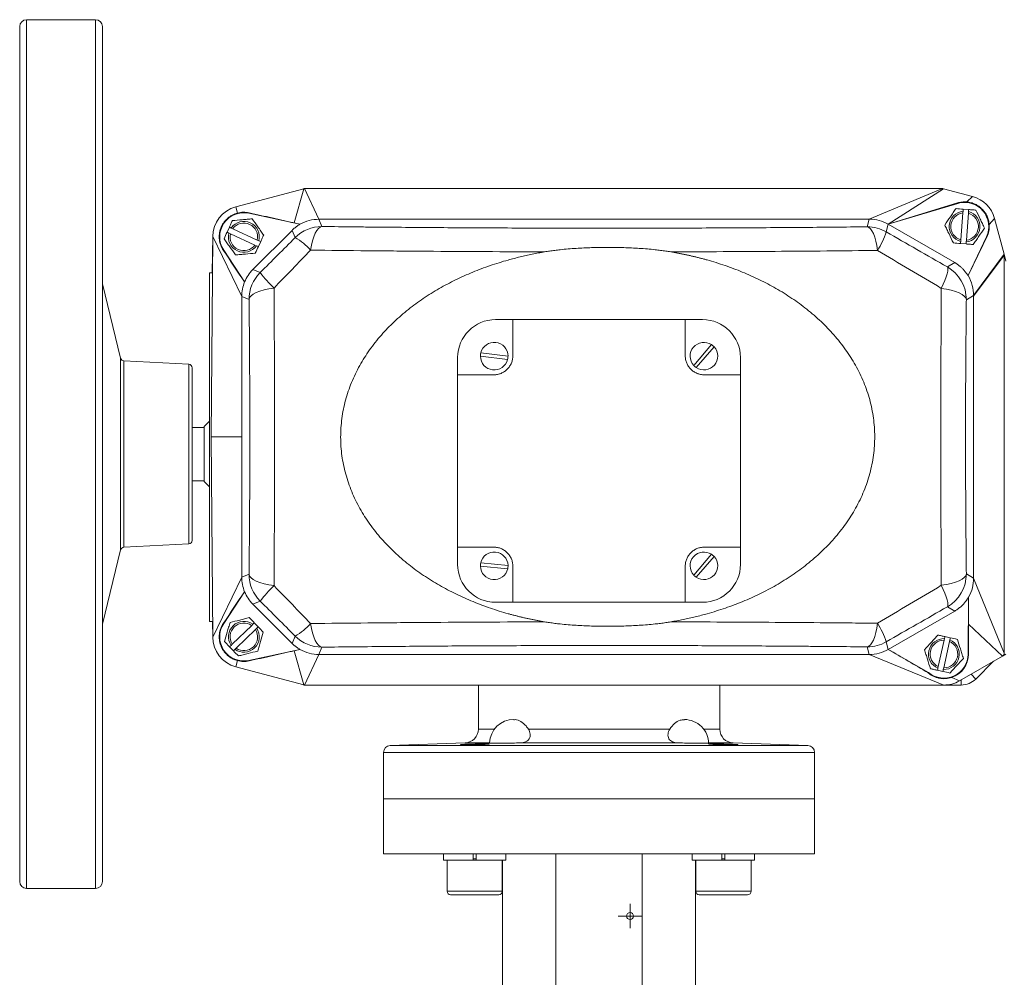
# Model space of a CAD drawing. Header units: millimetres. Extents: x 110 to 1108, y -176 to 1006.
# Tile 8 of 10: x 120 to 406, y 726 to 1004. Entities that reach past the tile are written whole.
import ezdxf

# ---------------------------------------------------------------- set-up
doc = ezdxf.new("R2010")
doc.units = ezdxf.units.MM

# ---------------------------------------------------------------- blocks, each defined once
blk = doc.blocks.new('SW_CENTERMARKSYMBOL_0')
at = {"color": 0, "linetype": 'Continuous', "lineweight": 0}
for p, q in [((0, 2.5), (0, 3.5)), ((-2.5, 0), (-3.5, 0)), ((0, 0), (-2.5, 0)), ((0, 0), (0, 2.5)), ((0, 0), (0, -2.5)), ((0, 0), (2.5, 0)), ((2.5, 0), (3.5, 0)), ((0, -2.5), (0, -3.5))]:
    blk.add_line(p, q, dxfattribs=at)

msp = doc.modelspace()

# ---------------------------------------------------------------- linework, layer by layer
at = {"color": 7, "linetype": 'Continuous', "lineweight": 15}
for p, q in [((142.19, 1003.51), (122.19, 1003.51)), ((120.19, 753.51), (120.19, 1001.51)), ((144.19, 1001.51), (144.19, 961.32)), ((144.19, 961.32), (144.19, 753.51)), ((182.86, 949.2), (202.54, 954.47)), ((199.78, 944.55), (202.54, 954.47)), ((202.67, 954.51), (202.54, 954.47)), ((202.8, 954.51), (202.67, 954.51)), ((206.96, 945.62), (202.8, 954.51)), ((202.8, 954.51), (387.78, 954.51)), ((387.78, 954.51), (366.55, 945.62)), ((388.04, 954.47), (372.05, 944.15)), ((387.91, 954.51), (387.78, 954.51)), ((388.04, 954.47), (387.91, 954.51)), ((388.04, 954.47), (396.52, 952.2)), ((396.52, 952.2), (394.79, 950.64)), ((183.35, 947.42), (182.86, 949.2)), ((372.05, 944.15), (392.18, 950.21)), ((392.13, 950.35), (392.18, 950.21)), ((393.74, 947.96), (393.7, 947.48)), ((393.78, 948.55), (395.38, 948.43)), ((186.7, 947.49), (186.67, 947.35)), ((186.67, 947.35), (201.47, 944.15)), ((206.96, 945.62), (207.84, 943.51)), ((206.96, 945.62), (366.55, 945.62)), ((365.96, 943.43), (366.55, 945.62)), ((393.7, 947.48), (393.09, 939.66)), ((394.69, 939.54), (395.29, 947.35)), ((395.29, 947.35), (395.33, 947.83)), ((402.89, 945.84), (401.32, 944.1)), ((402.89, 945.84), (405.66, 935.49)), ((180.32, 941.87), (180.99, 943.33)), ((181.97, 942.87), (181.53, 943.08)), ((189.09, 939.59), (181.97, 942.87)), ((187.79, 931.01), (199.19, 942.4)), ((200.06, 940.29), (199.19, 942.4)), ((372.05, 944.15), (371.46, 941.95)), ((372.05, 944.15), (391.31, 933.03)), ((175.69, 882.51), (176.19, 940.58)), ((176.19, 940.7), (175.96, 930.1)), ((184.58, 923.24), (176.19, 940.58)), ((180.86, 941.62), (181.3, 941.42)), ((181.3, 941.42), (188.42, 938.14)), ((189.53, 939.39), (189.09, 939.59)), ((393.09, 939.66), (393.05, 939.18)), ((394.65, 939.06), (394.69, 939.54)), ((400.52, 940.51), (395.18, 929.26)), ((400.63, 940.45), (400.52, 940.51)), ((179.25, 936.59), (179.35, 936.66)), ((185.41, 927.44), (179.35, 936.66)), ((188.42, 938.14), (188.86, 937.94)), ((190.07, 939.14), (189.4, 937.69)), ((394.6, 938.46), (393.01, 938.58)), ((405.66, 935.49), (396.81, 923.51)), ((396.81, 923.32), (405.69, 935.23)), ((406.19, 933.5), (405.66, 935.49)), ((405.69, 935.23), (405.69, 819.8)), ((187.79, 931.01), (189.91, 930.13)), ((389.2, 931.8), (391.31, 933.03)), ((175.96, 930.1), (175.19, 930.06)), ((175.19, 930.06), (175.19, 828.95)), ((149.45, 905.31), (144.19, 926.89)), ((186.69, 922.36), (184.58, 923.24)), ((184.58, 882.51), (184.58, 923.24)), ((396.81, 923.51), (394.69, 922.28)), ((396.81, 923.51), (396.81, 923.32)), ((396.81, 923.32), (396.81, 841.51)), ((263.19, 916.51), (258.19, 916.51)), ((263.19, 916.51), (263.19, 906.01)), ((263.19, 916.51), (313.19, 916.51)), ((313.19, 906.01), (313.19, 916.51)), ((313.19, 916.51), (318.19, 916.51)), ((315.63, 903.23), (320.81, 909.25)), ((321.56, 908.6), (316.39, 902.58)), ((247.19, 900.51), (247.19, 905.51)), ((261.67, 904.95), (253.79, 905.88)), ((253.9, 906.87), (261.79, 905.94)), ((329.19, 900.51), (329.19, 905.51)), ((169.25, 903.56), (150.37, 904.55)), ((170.19, 902.56), (170.19, 859.04)), ((247.19, 850.51), (247.19, 900.51)), ((257.69, 900.51), (247.19, 900.51)), ((329.19, 900.51), (318.69, 900.51)), ((329.19, 900.51), (329.19, 850.51)), ((173.69, 885.26), (170.19, 885.26)), ((175.19, 887.01), (173.69, 885.51)), ((173.69, 885.51), (173.69, 871.74)), ((184.58, 882.51), (175.69, 882.51)), ((176.19, 824.43), (175.69, 882.51)), ((184.58, 841.78), (184.58, 882.51)), ((173.69, 871.74), (173.69, 869.51)), ((170.19, 869.76), (173.69, 869.76)), ((173.69, 869.51), (175.19, 868.01)), ((170.19, 859.04), (170.19, 852.46)), ((150.37, 850.47), (169.25, 851.46)), ((144.19, 828.13), (149.45, 849.71)), ((247.19, 850.51), (257.69, 850.51)), ((247.19, 850.51), (247.19, 845.51)), ((315.63, 842.42), (320.81, 848.44)), ((318.69, 850.51), (329.19, 850.51)), ((329.19, 845.51), (329.19, 850.51)), ((253.88, 845.97), (261.79, 845.23)), ((321.56, 847.78), (316.39, 841.77)), ((184.58, 841.78), (186.69, 842.65)), ((261.69, 844.24), (253.79, 844.97)), ((263.19, 845.01), (263.19, 834.51)), ((313.19, 834.51), (313.19, 845.01)), ((394.69, 842.73), (396.81, 841.51)), ((184.58, 841.78), (176.19, 824.43)), ((405.69, 819.8), (396.81, 841.51)), ((179.35, 828.36), (185.41, 837.57)), ((189.91, 834.88), (187.79, 834)), ((199.19, 822.61), (187.79, 834)), ((258.19, 834.51), (263.19, 834.51)), ((313.19, 834.51), (263.19, 834.51)), ((313.19, 834.51), (318.19, 834.51)), ((395.34, 836.01), (395.19, 819.51)), ((391.31, 831.99), (372.05, 820.86)), ((391.31, 831.99), (389.2, 833.21)), ((175.19, 828.95), (176.07, 828.91)), ((176.07, 828.91), (176.2, 824.27)), ((179.25, 828.42), (179.35, 828.36)), ((187.8, 828.14), (187.46, 827.8)), ((188.23, 828.56), (189.34, 827.4)), ((395.32, 819.51), (395.32, 828.22)), ((395.32, 828.22), (405.19, 818.93)), ((187.46, 827.8), (181.82, 822.36)), ((182.93, 821.21), (188.57, 826.65)), ((188.57, 826.65), (188.92, 826.99)), ((181.82, 822.36), (181.47, 822.02)), ((199.19, 822.61), (200.06, 824.72)), ((371.46, 823.06), (372.05, 820.86)), ((388.26, 823.51), (386.57, 815.85)), ((388.13, 815.51), (389.82, 823.16)), ((388.36, 823.98), (388.26, 823.51)), ((388.49, 824.56), (390.05, 824.22)), ((389.82, 823.16), (389.92, 823.63)), ((182.15, 820.46), (181.04, 821.61)), ((182.58, 820.87), (182.93, 821.21)), ((201.47, 820.86), (186.67, 817.66)), ((199.78, 820.47), (202.54, 810.54)), ((207.84, 821.5), (206.96, 819.39)), ((366.55, 819.39), (365.96, 821.59)), ((383.69, 814.14), (372.05, 820.86)), ((395.32, 819.51), (395.19, 819.51)), ((405.19, 818.93), (406.19, 819.51)), ((183.35, 817.59), (182.86, 815.81)), ((186.7, 817.52), (186.67, 817.66)), ((206.96, 819.39), (202.8, 810.51)), ((366.55, 819.39), (206.96, 819.39)), ((366.55, 819.39), (388.19, 810.51)), ((405.19, 818.93), (392.69, 811.71)), ((402.61, 817.44), (397.44, 812.26)), ((202.54, 810.54), (182.86, 815.81)), ((383.63, 814.05), (383.69, 814.14)), ((387.89, 814.45), (386.33, 814.8)), ((386.57, 815.85), (386.46, 815.38)), ((388.02, 815.04), (388.13, 815.51)), ((392.69, 811.71), (390.44, 812.71)), ((393.19, 812), (393.19, 810.51)), ((396.05, 813.65), (397.44, 812.26)), ((202.54, 810.54), (202.67, 810.51)), ((202.67, 810.51), (202.8, 810.51)), ((388.19, 810.51), (202.8, 810.51)), ((253.19, 810.51), (253.19, 797.74)), ((323.19, 797.74), (323.19, 810.51)), ((388.19, 810.51), (390.17, 810.51)), ((393.19, 810.51), (389.19, 810.51)), ((267.69, 797.74), (308.7, 797.74)), ((249.33, 793.74), (227.62, 792.98)), ((310.99, 793.74), (265.39, 793.74)), ((348.76, 792.98), (327.05, 793.74)), ((225.69, 790.98), (225.69, 777.51)), ((350.69, 777.51), (350.69, 790.98)), ((225.69, 777.51), (225.69, 761.51)), ((225.69, 777.51), (350.69, 777.51)), ((350.69, 761.51), (350.69, 777.51)), ((225.69, 761.51), (350.69, 761.51)), ((243.08, 761.51), (243.08, 759.71)), ((251.68, 759.71), (243.08, 759.71)), ((244.13, 759.71), (244.13, 750.71)), ((251.68, 761.51), (251.68, 759.71)), ((252.58, 759.71), (251.68, 759.71)), ((252.58, 759.71), (252.58, 761.51)), ((261.18, 759.71), (252.58, 759.71)), ((260.13, 750.71), (260.13, 759.71)), ((260.19, 759.71), (260.19, 718.86)), ((261.18, 759.71), (261.18, 761.51)), ((275.69, 686.51), (275.69, 761.51)), ((300.69, 761.51), (300.69, 686.51)), ((315.21, 761.51), (315.21, 759.71)), ((323.81, 759.71), (315.21, 759.71)), ((316.19, 759.71), (316.19, 718.86)), ((316.26, 759.71), (316.26, 750.71)), ((323.81, 761.51), (323.81, 759.71)), ((324.71, 759.71), (323.81, 759.71)), ((324.71, 759.71), (324.71, 761.51)), ((333.31, 759.71), (324.71, 759.71)), ((332.26, 750.71), (332.26, 759.71)), ((333.31, 759.71), (333.31, 761.51)), ((122.19, 751.51), (142.19, 751.51)), ((252.13, 749.71), (245.13, 749.71)), ((259.13, 749.71), (252.13, 749.71)), ((324.26, 749.71), (317.26, 749.71)), ((331.26, 749.71), (324.26, 749.71))]:
    msp.add_line(p, q, dxfattribs=at)
at = {"color": 8, "linetype": 'Continuous', "lineweight": 15}
for p, q in [((122.19, 1003.51), (122.19, 751.51)), ((142.19, 962.67), (142.19, 1003.51)), ((142.19, 751.51), (142.19, 962.67)), ((149.45, 896.3), (149.45, 905.31)), ((150.37, 895.78), (150.37, 904.55)), ((169.25, 895.11), (169.25, 903.56)), ((149.45, 849.71), (149.45, 896.3)), ((150.37, 850.47), (150.37, 895.78)), ((169.25, 851.46), (169.25, 895.11)), ((389.19, 810.56), (389.19, 810.53)), ((253.19, 797.74), (257.87, 797.74)), ((318.52, 797.74), (323.19, 797.74)), ((256.45, 793.74), (249.33, 793.74)), ((327.05, 793.74), (319.94, 793.74)), ((350.69, 790.98), (225.69, 790.98)), ((227.62, 792.98), (288.19, 792.98)), ((288.19, 792.98), (348.76, 792.98)), ((251.68, 760.11), (252.58, 760.11)), ((323.81, 760.11), (324.71, 760.11)), ((244.13, 750.71), (252.13, 750.71)), ((252.13, 750.71), (260.13, 750.71)), ((316.26, 750.71), (324.26, 750.71)), ((324.26, 750.71), (332.26, 750.71))]:
    msp.add_line(p, q, dxfattribs=at)
at = {"color": 7, "linetype": 'Continuous', "lineweight": 15, "flags": 128}
for points in [[(204.55, 936.67), (204.8, 938.09), (205.11, 939.39), (205.47, 940.55), (205.88, 941.55), (206.33, 942.35), (206.82, 942.96), (207.32, 943.35), (207.84, 943.51)], [(368.94, 936.58), (368.72, 938), (368.44, 939.3), (368.11, 940.46), (367.74, 941.46), (367.33, 942.27), (366.89, 942.87), (366.43, 943.26), (365.96, 943.43)], [(389.2, 931.8), (389.33, 931.55), (389.36, 931.12), (389.28, 930.53), (389.1, 929.78), (388.82, 928.9), (388.45, 927.89), (387.98, 926.77), (387.44, 925.58)], [(193.94, 925.66), (192.45, 925.43), (191.08, 925.13), (189.85, 924.77), (188.79, 924.35), (187.93, 923.89), (187.28, 923.4), (186.87, 922.89), (186.69, 922.36)], [(394.69, 922.28), (394.52, 922.81), (394.1, 923.32), (393.46, 923.81), (392.6, 924.27), (391.54, 924.69), (390.31, 925.05), (388.93, 925.34), (387.44, 925.58)], [(193.94, 839.35), (192.45, 839.59), (191.08, 839.89), (189.85, 840.25), (188.79, 840.66), (187.93, 841.12), (187.28, 841.61), (186.87, 842.13), (186.69, 842.65)], [(394.69, 842.73), (394.52, 842.2), (394.1, 841.69), (393.46, 841.2), (392.6, 840.74), (391.54, 840.33), (390.31, 839.97), (388.93, 839.67), (387.44, 839.44)], [(389.2, 833.21), (389.33, 833.46), (389.36, 833.89), (389.28, 834.49), (389.1, 835.23), (388.82, 836.12), (388.45, 837.13), (387.98, 838.24), (387.44, 839.44)], [(207.84, 821.5), (207.32, 821.66), (206.82, 822.05), (206.33, 822.66), (205.88, 823.47), (205.47, 824.46), (205.11, 825.62), (204.8, 826.92), (204.55, 828.34)], [(365.96, 821.59), (366.43, 821.75), (366.89, 822.14), (367.33, 822.75), (367.74, 823.56), (368.11, 824.55), (368.44, 825.71), (368.72, 827.02), (368.94, 828.43)], [(256.26, 793.44), (255.7, 793.46), (255.14, 793.47)], [(328.39, 793.24), (327.82, 793.28), (327.26, 793.31)]]:
    msp.add_lwpolyline(points, dxfattribs=at)
at = {"color": 7, "linetype": 'Continuous', "lineweight": 15}
msp.add_circle((297.19, 743.51), 1, dxfattribs=at)
for centre, radius, start, end in [((122.19, 1001.51), 2, 90, 180), ((142.19, 1001.51), 2, 0, 90), ((202.8, 953.51), 1, 90, 105), ((387.78, 953.51), 1, 75, 90), ((394.19, 943.51), 9, 15, 75), ((185.19, 940.51), 9, 105, 179.5064), ((394.19, 943.51), 4.47, 95.8664, 255.2676), ((394.19, 943.51), 7, 334.6231, 106.749), ((185.19, 940.51), 7, 77.8051, 213.3602), ((394.19, 943.51), 4, 97.104, 254.03), ((394.19, 943.51), 4.47, 275.8664, 75.2676), ((394.19, 943.51), 4, 277.104, 74.03), ((185.19, 940.51), 4.47, 345.547, 144.9481), ((185.19, 940.51), 4, 346.7845, 143.7106), ((207.84, 932.51), 11.01, 90.0299, 134.9701), ((365.96, 932.42), 11.01, 60.019, 89.981), ((185.19, 940.51), 4.47, 165.547, 324.9481), ((185.19, 940.51), 4, 166.7845, 323.7106), ((190, 923.22), 19.82, 42.7452, 59.4888), ((347.79, 949.75), 24.92, 328.0865, 341.7695), ((404.69, 935.23), 1, 0, 15), ((383.68, 922.27), 11.01, 0.0429, 59.9571), ((197.7, 922.35), 11.01, 135.0299, 179.9701), ((222.59, 955.53), 41.39, 217.857, 226.2021), ((258.19, 905.51), 11, 90, 180), ((318.19, 905.51), 11, 0, 90), ((257.79, 905.91), 4, 0.4653, 166.1038), ((318.6, 905.91), 4, 56.5, 222.1385), ((318.6, 905.91), 4, 236.5, 42.1385), ((318.6, 905.91), 4, 42.1385, 56.5), ((150.42, 905.54), 1, 193.6993, 267), ((257.79, 905.91), 4, 166.1038, 180.4653), ((257.79, 905.91), 4, 180.4653, 346.1038), ((257.79, 905.91), 4, 346.1038, 0.4653), ((169.19, 902.56), 1, 0, 87), ((318.6, 905.91), 4, 222.1385, 236.5), ((169.19, 852.46), 1, 273, 0), ((150.42, 849.47), 1, 93, 166.3007), ((257.79, 845.1), 4, 1.8633, 167.5018), ((318.6, 845.1), 4, 56.5, 222.1385), ((318.6, 845.1), 4, 42.1385, 56.5), ((258.19, 845.51), 11, 180, 270), ((257.79, 845.1), 4, 167.5018, 181.8633), ((257.79, 845.1), 4, 347.5018, 1.8633), ((318.6, 845.1), 4, 236.5, 42.1385), ((318.19, 845.51), 11, 270, 360), ((197.7, 842.66), 11.01, 180.0299, 224.9701), ((257.79, 845.1), 4, 181.8633, 347.5018), ((318.6, 845.1), 4, 222.1385, 236.5), ((383.68, 842.74), 11.01, 300.0429, 359.9571), ((222.59, 809.48), 41.39, 133.7979, 142.143), ((185.19, 824.51), 7, 146.6398, 282.1949), ((185.19, 824.51), 4.47, 54.3042, 213.7054), ((185.19, 824.51), 4, 55.5418, 212.4679), ((190, 841.79), 19.82, 300.5112, 317.2548), ((347.79, 815.26), 24.92, 18.2305, 31.9135), ((185.19, 824.51), 4.47, 234.3042, 33.7054), ((185.19, 824.51), 4, 235.5418, 32.4679), ((185.19, 824.51), 9, 180.4936, 255), ((207.84, 832.51), 11.01, 225.0299, 269.9701), ((365.96, 832.59), 11.01, 270.019, 299.981), ((388.19, 819.51), 4.47, 87.8384, 247.2395), ((388.19, 819.51), 4, 89.0759, 246.002), ((388.19, 819.51), 4.47, 267.8384, 67.2395), ((388.19, 819.51), 4, 269.0759, 66.002), ((388.19, 819.51), 7, 230.0095, 0), ((404.69, 819.8), 1, 300, 0), ((388.19, 819.51), 9, 270, 300), ((393.19, 816.51), 6, 270, 315), ((202.8, 811.51), 1, 255, 270), ((389.19, 813.51), 3, 274.3351, 295.9271), ((263.44, 793.51), 7, 89.7021, 178.3731), ((312.94, 793.51), 7, 0, 90.0054), ((249.19, 797.74), 4, 272, 360), ((327.19, 797.74), 4, 180, 268), ((227.69, 790.98), 2, 92, 180), ((348.69, 790.98), 2, 0, 88), ((122.19, 753.51), 2, 180, 270), ((142.19, 753.51), 2, 270, 0), ((245.13, 750.71), 1, 180, 270), ((259.13, 750.71), 1, 270, 0), ((317.26, 750.71), 1, 180, 270), ((331.26, 750.71), 1, 270, 0)]:
    msp.add_arc(centre, radius, start, end, dxfattribs=at)
for centre, major_axis, ratio, start_param, end_param in [((366.54, 934.62), (2.85, 10.63), 0.999347, 6.021549, 6.544821), ((195.58, 923.23), (10.17, -4.21), 0.999286, 2.749146, 3.141593), ((195.58, 923.23), (10.17, -4.21), 0.999286, 3.141593, 3.534039), ((195.58, 841.78), (-10.17, -4.21), 0.999286, 5.890739, 6.283185), ((195.58, 841.78), (-10.17, -4.21), 0.999286, 0, 0.392447), ((366.54, 830.4), (2.85, -10.63), 0.999347, 6.021549, 6.544821), ((388.23, 819.45), (-3.54, 6.14), 0.999954, 2.935028, 4.197021)]:
    msp.add_ellipse(centre, major_axis=major_axis, ratio=ratio, start_param=start_param, end_param=end_param, dxfattribs=at)
for points in [[(392.13, 950.35), (385.4, 948.28), (378.71, 946.21), (372.05, 944.15)], [(393.78, 948.55), (393.07, 948.61), (392.38, 948.66), (391.7, 948.71)], [(393.78, 948.55), (393.77, 948.35), (393.75, 948.16), (393.74, 947.96)], [(395.33, 947.83), (395.35, 948.03), (395.36, 948.23), (395.38, 948.43)], [(181.53, 943.08), (181.35, 943.16), (181.17, 943.24), (180.99, 943.33)], [(180.32, 941.87), (180.02, 941.22), (179.73, 940.6), (179.44, 939.98)], [(180.32, 941.87), (180.5, 941.79), (180.68, 941.71), (180.86, 941.62)], [(190.07, 939.14), (189.89, 939.22), (189.71, 939.31), (189.53, 939.39)], [(189.91, 930.13), (193.3, 933.52), (196.69, 936.91), (200.06, 940.29)], [(371.46, 941.95), (377.39, 938.54), (383.32, 935.15), (389.2, 931.8)], [(179.25, 936.59), (181.3, 933.55), (183.36, 930.49), (185.41, 927.44)], [(189.4, 937.69), (189.1, 937.04), (188.81, 936.41), (188.52, 935.79)], [(188.86, 937.94), (189.04, 937.85), (189.22, 937.77), (189.4, 937.69)], [(204.55, 936.67), (201.03, 933), (197.49, 929.33), (193.94, 925.66)], [(387.44, 925.58), (381.3, 929.21), (375.13, 932.88), (368.94, 936.58)], [(393.01, 938.58), (392.3, 938.64), (391.61, 938.69), (390.93, 938.74)], [(393.05, 939.18), (393.04, 938.98), (393.02, 938.78), (393.01, 938.58)], [(394.6, 938.46), (394.62, 938.66), (394.63, 938.86), (394.65, 939.06)], [(368.94, 828.43), (375.13, 832.13), (381.3, 835.81), (387.44, 839.44)], [(185.41, 837.57), (183.36, 834.52), (181.3, 831.46), (179.25, 828.42)], [(193.94, 839.35), (197.49, 835.69), (201.03, 832.01), (204.55, 828.34)], [(200.06, 824.72), (196.69, 828.11), (193.3, 831.5), (189.91, 834.88)], [(389.2, 833.21), (383.32, 829.86), (377.39, 826.47), (371.46, 823.06)], [(188.23, 828.56), (188.09, 828.42), (187.95, 828.28), (187.8, 828.14)], [(188.92, 826.99), (189.06, 827.13), (189.2, 827.27), (189.34, 827.4)], [(189.34, 827.4), (189.84, 826.89), (190.32, 826.39), (190.79, 825.9)], [(388.49, 824.56), (388.45, 824.37), (388.4, 824.17), (388.36, 823.98)], [(389.92, 823.63), (389.97, 823.83), (390.01, 824.02), (390.05, 824.22)], [(390.05, 824.22), (390.75, 824.06), (391.43, 823.91), (392.09, 823.77)], [(181.47, 822.02), (181.33, 821.89), (181.18, 821.75), (181.04, 821.61)], [(182.15, 820.46), (182.3, 820.6), (182.44, 820.73), (182.58, 820.87)], [(182.15, 820.46), (182.65, 819.94), (183.13, 819.45), (183.6, 818.96)], [(372.05, 820.86), (375.91, 818.59), (379.77, 816.32), (383.63, 814.05)], [(386.46, 815.38), (386.42, 815.19), (386.38, 814.99), (386.33, 814.8)], [(387.89, 814.45), (387.94, 814.65), (387.98, 814.84), (388.02, 815.04)], [(387.89, 814.45), (388.59, 814.3), (389.27, 814.15), (389.93, 814)], [(389.42, 810.52), (389.35, 810.51), (389.27, 810.52), (389.19, 810.53)]]:
    msp.add_open_spline(points, degree=3, dxfattribs=at)
for points, knots in [([(388.44, 943.95), (388.97, 944.73), (389.51, 945.52), (390.2, 946.53), (390.34, 946.73), (390.62, 947.14), (390.76, 947.34), (391.17, 947.93), (391.43, 948.33), (391.7, 948.71)], [0, 0, 0, 0, 0.5, 0.5, 0.625, 0.625, 0.75, 0.75, 1, 1, 1, 1]), ([(394.79, 950.64), (394.34, 950.67), (393.89, 950.67), (393, 950.57), (392.57, 950.48), (392.13, 950.35)], [0, 0, 0, 0, 0.5, 0.5, 1, 1, 1, 1]), ([(401.32, 944.1), (401.29, 944.52), (401.22, 944.93), (401, 945.74), (400.86, 946.13), (400.51, 946.9), (400.3, 947.26), (399.95, 947.77), (399.82, 947.94), (399.55, 948.26), (399.41, 948.42), (398.96, 948.86), (398.64, 949.13), (398.13, 949.49), (397.95, 949.6), (397.59, 949.81), (397.4, 949.91), (396.83, 950.17), (396.44, 950.32), (395.63, 950.53), (395.21, 950.6), (394.79, 950.64)], [0, 0, 0, 0, 0.125, 0.125, 0.25, 0.25, 0.375, 0.375, 0.4375, 0.4375, 0.5, 0.5, 0.625, 0.625, 0.6875, 0.6875, 0.75, 0.75, 0.875, 0.875, 1, 1, 1, 1]), ([(397.46, 948.27), (397.12, 948.29), (396.77, 948.32), (396.08, 948.38), (395.73, 948.4), (395.38, 948.43)], [0, 0, 0, 0, 0.5, 0.5, 1, 1, 1, 1]), ([(397.46, 948.27), (397.86, 947.42), (398.28, 946.55), (398.81, 945.45), (398.91, 945.23), (399.12, 944.79), (399.23, 944.57), (399.54, 943.92), (399.75, 943.49), (399.95, 943.06)], [0, 0, 0, 0, 0.5, 0.5, 0.625, 0.625, 0.75, 0.75, 1, 1, 1, 1]), ([(183.35, 947.42), (182.79, 947.27), (182.27, 947.06), (181.52, 946.66), (181.28, 946.51), (180.81, 946.17), (180.59, 946), (180.17, 945.62), (179.98, 945.41), (179.6, 944.99), (179.43, 944.76), (178.95, 944.05), (178.69, 943.55), (178.4, 942.75), (178.31, 942.48), (178.18, 941.93), (178.13, 941.65), (178.06, 941.09), (178.05, 940.81), (178.05, 940.24), (178.07, 939.96), (178.17, 939.12), (178.3, 938.58), (178.69, 937.54), (178.94, 937.05), (179.25, 936.59)], [0, 0, 0, 0, 0.125, 0.125, 0.1875, 0.1875, 0.25, 0.25, 0.3125, 0.3125, 0.375, 0.375, 0.5, 0.5, 0.5625, 0.5625, 0.625, 0.625, 0.6875, 0.6875, 0.75, 0.75, 0.875, 0.875, 1, 1, 1, 1]), ([(181.86, 945.22), (181.72, 944.91), (181.57, 944.6), (181.28, 943.96), (181.13, 943.65), (180.99, 943.33)], [0, 0, 0, 0, 0.5, 0.5, 1, 1, 1, 1]), ([(181.86, 945.22), (182.8, 945.31), (183.75, 945.4), (184.97, 945.51), (185.22, 945.53), (185.71, 945.57), (185.95, 945.6), (186.67, 945.66), (187.14, 945.71), (187.61, 945.75)], [0, 0, 0, 0, 0.5, 0.5, 0.625, 0.625, 0.75, 0.75, 1, 1, 1, 1]), ([(186.7, 947.49), (186.15, 947.62), (185.59, 947.67), (184.75, 947.65), (184.46, 947.63), (183.9, 947.55), (183.62, 947.5), (183.35, 947.42)], [0, 0, 0, 0, 0.5, 0.5, 0.75, 0.75, 1, 1, 1, 1]), ([(199.78, 944.55), (199.28, 944.66), (198.76, 944.79), (197.71, 945.03), (197.18, 945.15), (195.57, 945.51), (194.47, 945.76), (192.27, 946.26), (191.16, 946.5), (188.94, 947), (187.82, 947.25), (186.7, 947.49)], [0, 0, 0, 0, 0.125, 0.125, 0.25, 0.25, 0.5, 0.5, 0.75, 0.75, 1, 1, 1, 1]), ([(187.61, 945.75), (188.15, 944.98), (188.71, 944.2), (189.41, 943.2), (189.56, 942.99), (189.84, 942.6), (189.98, 942.4), (190.4, 941.81), (190.67, 941.42), (190.94, 941.03)], [0, 0, 0, 0, 0.5, 0.5, 0.625, 0.625, 0.75, 0.75, 1, 1, 1, 1]), ([(201.47, 944.15), (202.3, 944.63), (203.21, 945.01), (205.07, 945.5), (206.03, 945.62), (206.96, 945.62)], [0, 0, 0, 0, 0.5, 0.5, 1, 1, 1, 1]), ([(199.19, 942.4), (199.26, 942.47), (199.39, 942.61), (199.61, 942.8), (199.82, 942.99), (200.04, 943.18), (200.32, 943.39), (200.65, 943.64), (201.05, 943.91), (201.33, 944.07), (201.47, 944.15)], [0, 0, 0, 0, 0.100076, 0.200047, 0.299984, 0.399953, 0.500024, 0.666653, 0.833205, 1, 1, 1, 1]), ([(201.47, 944.15), (201.17, 944.22), (200.88, 944.29), (200.32, 944.42), (200.05, 944.48), (199.78, 944.55)], [0, 0, 0, 0, 0.5, 0.5, 1, 1, 1, 1]), ([(207.84, 943.51), (211.02, 943.48), (214.23, 943.44), (219.07, 943.39), (220.69, 943.37), (223.94, 943.34), (225.57, 943.33), (233.72, 943.25), (240.26, 943.2), (253.41, 943.12), (266.6, 943.06), (279.89, 943.03), (293.22, 943.03), (299.92, 943.03), (308.32, 943.05), (310, 943.05), (313.36, 943.06), (315.04, 943.07), (320.05, 943.09), (323.39, 943.1), (333.35, 943.15), (339.94, 943.19), (353.03, 943.3), (359.52, 943.36), (365.96, 943.43)], [0, 0, 0, 0, 0.0625, 0.0625, 0.09375, 0.09375, 0.125, 0.125, 0.25, 0.25, 0.375, 0.5, 0.5, 0.625, 0.625, 0.65625, 0.65625, 0.6875, 0.6875, 0.75, 0.75, 0.875, 0.875, 1, 1, 1, 1]), ([(390.93, 938.74), (390.52, 939.59), (390.11, 940.46), (389.58, 941.57), (389.47, 941.79), (389.26, 942.23), (389.16, 942.45), (388.85, 943.1), (388.64, 943.53), (388.44, 943.95)], [0, 0, 0, 0, 0.5, 0.5, 0.625, 0.625, 0.75, 0.75, 1, 1, 1, 1]), ([(399.95, 943.06), (399.42, 942.28), (398.87, 941.49), (398.18, 940.48), (398.04, 940.28), (397.77, 939.88), (397.63, 939.68), (397.22, 939.08), (396.95, 938.69), (396.68, 938.3)], [0, 0, 0, 0, 0.5, 0.5, 0.625, 0.625, 0.75, 0.75, 1, 1, 1, 1]), ([(400.63, 940.45), (400.9, 941.01), (401.1, 941.6), (401.27, 942.52), (401.31, 942.83), (401.35, 943.47), (401.34, 943.78), (401.32, 944.1)], [0, 0, 0, 0, 0.5, 0.5, 0.75, 0.75, 1, 1, 1, 1]), ([(182.78, 935.26), (182.23, 936.03), (181.68, 936.81), (180.97, 937.82), (180.83, 938.02), (180.55, 938.42), (180.41, 938.61), (179.99, 939.2), (179.72, 939.59), (179.44, 939.98)], [0, 0, 0, 0, 0.5, 0.5, 0.625, 0.625, 0.75, 0.75, 1, 1, 1, 1]), ([(190.94, 941.03), (190.8, 940.73), (190.65, 940.41), (190.36, 939.78), (190.22, 939.46), (190.07, 939.14)], [0, 0, 0, 0, 0.5, 0.5, 1, 1, 1, 1]), ([(395.18, 929.26), (396.09, 931.12), (397, 932.98), (398.81, 936.71), (399.72, 938.57), (400.63, 940.45)], [0, 0, 0, 0, 0.5, 0.5, 1, 1, 1, 1]), ([(272.41, 936.17), (260.83, 936.2), (249.38, 936.25), (235.23, 936.36), (232.41, 936.38), (226.78, 936.43), (223.97, 936.46), (215.58, 936.54), (210.04, 936.6), (204.55, 936.67)], [0, 0, 0, 0, 0.5, 0.5, 0.625, 0.625, 0.75, 0.75, 1, 1, 1, 1]), ([(308.98, 936.17), (308.74, 936.21), (308.26, 936.29), (307.54, 936.4), (306.79, 936.5), (306.02, 936.6), (305.23, 936.7), (303.95, 936.84), (302.16, 937.01), (299.14, 937.24), (295.31, 937.42), (290.7, 937.48), (286.09, 937.42), (282.25, 937.24), (279.22, 937.01), (277.17, 936.82), (275.39, 936.61), (273.87, 936.41), (272.89, 936.25), (272.41, 936.17)], [0, 0, 0, 0, 0.019552, 0.039626, 0.060225, 0.081351, 0.103006, 0.125192, 0.18616, 0.250035, 0.372695, 0.499715, 0.626979, 0.749878, 0.813825, 0.874858, 0.918681, 0.960389, 1, 1, 1, 1]), ([(368.94, 936.58), (364.07, 936.52), (359.16, 936.47), (349.26, 936.38), (344.27, 936.34), (329.25, 936.24), (319.16, 936.19), (308.98, 936.17)], [0, 0, 0, 0, 0.25, 0.25, 0.5, 0.5, 1, 1, 1, 1]), ([(396.68, 938.3), (396.34, 938.32), (396, 938.35), (395.3, 938.41), (394.95, 938.43), (394.6, 938.46)], [0, 0, 0, 0, 0.5, 0.5, 1, 1, 1, 1]), ([(188.52, 935.79), (187.59, 935.71), (186.63, 935.62), (185.41, 935.51), (185.17, 935.48), (184.68, 935.44), (184.44, 935.42), (183.72, 935.35), (183.25, 935.31), (182.78, 935.26)], [0, 0, 0, 0, 0.5, 0.5, 0.625, 0.625, 0.75, 0.75, 1, 1, 1, 1]), ([(272.41, 828.84), (272.08, 828.9), (271.43, 829.01), (270.45, 829.19), (269.48, 829.38), (268.51, 829.58), (267.55, 829.79), (266.59, 830), (265.63, 830.22), (264.68, 830.46), (263.73, 830.7), (262.79, 830.95), (260.42, 831.6), (256.68, 832.76), (251.6, 834.67), (246.67, 836.87), (241.86, 839.41), (237.28, 842.25), (232.9, 845.46), (228.81, 848.98), (225.02, 852.9), (221.66, 857.13), (218.74, 861.71), (216.38, 866.57), (214.61, 871.71), (213.52, 877.01), (213.14, 882.43), (213.5, 887.84), (214.57, 893.15), (216.32, 898.31), (218.68, 903.19), (221.6, 907.81), (224.96, 912.05), (228.75, 915.97), (232.82, 919.5), (237.22, 922.72), (241.79, 925.56), (246.59, 928.1), (251.51, 930.31), (256.6, 932.22), (260.62, 933.48), (263.54, 934.27), (265.29, 934.71), (267.04, 935.12), (268.82, 935.5), (270.61, 935.85), (271.81, 936.06), (272.41, 936.17)], [0, 0, 0, 0, 0.0057484, 0.0114808, 0.0171977, 0.0228997, 0.0285872, 0.0342608, 0.0399208, 0.0455677, 0.051202, 0.0568242, 0.0624346, 0.0938268, 0.1246481, 0.1563087, 0.1872554, 0.2187635, 0.2494649, 0.2812198, 0.3121099, 0.3437185, 0.3745242, 0.4060617, 0.4370076, 0.4683856, 0.4995463, 0.5306829, 0.5620301, 0.5930972, 0.6247564, 0.6557143, 0.6874819, 0.7182692, 0.7499156, 0.7807709, 0.8124419, 0.8431843, 0.8746322, 0.905679, 0.9373064, 0.9476433, 0.9580212, 0.9684429, 0.9789113, 0.9894293, 1, 1, 1, 1]), ([(308.98, 936.17), (309.31, 936.11), (309.96, 936), (310.94, 935.82), (311.91, 935.63), (312.88, 935.43), (313.85, 935.23), (314.8, 935.01), (315.76, 934.79), (316.71, 934.56), (317.65, 934.32), (318.59, 934.07), (320.97, 933.41), (324.71, 932.25), (329.79, 930.34), (334.72, 928.14), (339.54, 925.6), (344.11, 922.76), (348.5, 919.55), (352.58, 916.02), (356.37, 912.1), (359.73, 907.88), (362.65, 903.29), (365.01, 898.44), (366.78, 893.3), (367.87, 888), (368.24, 882.59), (367.89, 877.18), (366.82, 871.87), (365.07, 866.71), (362.71, 861.83), (359.79, 857.21), (356.43, 852.98), (352.64, 849.05), (348.57, 845.52), (344.18, 842.3), (339.6, 839.45), (334.8, 836.91), (329.89, 834.71), (324.79, 832.79), (320.77, 831.54), (317.85, 830.74), (316.1, 830.3), (314.35, 829.89), (312.57, 829.51), (310.78, 829.16), (309.58, 828.95), (308.98, 828.84)], [0, 0, 0, 0, 0.005761, 0.011502, 0.017225, 0.022931, 0.028619, 0.034291, 0.039948, 0.04559, 0.051218, 0.056832, 0.062435, 0.093884, 0.124648, 0.156393, 0.187255, 0.218867, 0.249465, 0.281332, 0.31211, 0.343823, 0.374524, 0.406139, 0.437008, 0.468416, 0.499546, 0.530653, 0.56203, 0.593019, 0.624756, 0.655609, 0.687482, 0.718157, 0.749916, 0.780667, 0.812442, 0.843101, 0.874632, 0.90562, 0.937306, 0.947629, 0.957995, 0.968411, 0.978881, 0.989409, 1, 1, 1, 1]), ([(391.31, 933.03), (391.41, 932.97), (391.61, 932.85), (391.89, 932.67), (392.18, 932.48), (392.48, 932.25), (392.81, 931.99), (393.15, 931.7), (393.37, 931.49), (393.48, 931.39)], [0, 0, 0, 0, 0.12507, 0.250018, 0.374963, 0.500026, 0.666645, 0.833208, 1, 1, 1, 1]), ([(393.48, 931.39), (393.56, 931.31), (393.73, 931.15), (393.96, 930.9), (394.18, 930.64), (394.42, 930.35), (394.68, 930.02), (394.94, 929.65), (395.1, 929.39), (395.18, 929.26)], [0, 0, 0, 0, 0.125066, 0.25001, 0.374953, 0.500015, 0.666636, 0.833202, 1, 1, 1, 1]), ([(395.18, 929.26), (395.72, 928.38), (396.14, 927.42), (396.68, 925.47), (396.81, 924.47), (396.81, 923.51)], [0, 0, 0, 0, 0.5, 0.5, 1, 1, 1, 1]), ([(193.94, 925.66), (193.99, 918.68), (194.03, 911.57), (194.06, 902.54), (194.07, 900.73), (194.08, 897.08), (194.08, 895.25), (194.09, 889.74), (194.09, 886.09), (194.09, 875.15), (194.08, 867.9), (194.04, 857.11), (194.03, 853.53), (194, 848.17), (193.99, 846.39), (193.97, 842.85), (193.96, 841.1), (193.94, 839.35)], [0, 0, 0, 0, 0.25, 0.25, 0.3125, 0.3125, 0.375, 0.375, 0.5, 0.5, 0.75, 0.75, 0.875, 0.875, 0.9375, 0.9375, 1, 1, 1, 1]), ([(387.44, 839.44), (387.39, 846.41), (387.35, 853.5), (387.32, 862.51), (387.32, 864.32), (387.31, 867.96), (387.3, 869.79), (387.29, 875.28), (387.29, 878.94), (387.29, 889.85), (387.3, 897.08), (387.34, 907.85), (387.36, 911.43), (387.38, 916.78), (387.39, 918.55), (387.42, 922.08), (387.43, 923.83), (387.44, 925.58)], [0, 0, 0, 0, 0.25, 0.25, 0.3125, 0.3125, 0.375, 0.375, 0.5, 0.5, 0.75, 0.75, 0.875, 0.875, 0.9375, 0.9375, 1, 1, 1, 1]), ([(186.69, 842.65), (186.71, 844.26), (186.73, 845.89), (186.76, 849.15), (186.78, 850.79), (186.82, 855.74), (186.85, 859.05), (186.9, 869.02), (186.92, 875.71), (186.92, 885.81), (186.92, 889.19), (186.9, 894.28), (186.9, 895.97), (186.88, 899.34), (186.88, 901.01), (186.83, 909.35), (186.77, 915.92), (186.69, 922.36)], [0, 0, 0, 0, 0.0625, 0.0625, 0.125, 0.125, 0.25, 0.25, 0.5, 0.5, 0.625, 0.625, 0.6875, 0.6875, 0.75, 0.75, 1, 1, 1, 1]), ([(394.69, 922.28), (394.67, 920.67), (394.65, 919.06), (394.62, 915.8), (394.61, 914.16), (394.56, 909.22), (394.54, 905.92), (394.48, 895.97), (394.46, 889.29), (394.46, 879.21), (394.47, 875.84), (394.48, 870.76), (394.49, 869.07), (394.5, 865.71), (394.51, 864.04), (394.56, 855.71), (394.62, 849.16), (394.69, 842.73)], [0, 0, 0, 0, 0.0625, 0.0625, 0.125, 0.125, 0.25, 0.25, 0.5, 0.5, 0.625, 0.625, 0.6875, 0.6875, 0.75, 0.75, 1, 1, 1, 1]), ([(263.19, 906.01), (263.19, 905.64), (263.16, 905.29), (263.05, 904.76), (263.01, 904.59), (262.91, 904.24), (262.84, 904.07), (262.64, 903.57), (262.47, 903.26), (262.07, 902.66), (261.84, 902.37), (261.33, 901.86), (261.05, 901.64), (260.45, 901.23), (260.13, 901.06), (259.47, 900.79), (259.12, 900.68), (258.41, 900.54), (258.05, 900.51), (257.69, 900.51)], [0, 0, 0, 0, 0.125, 0.125, 0.1875, 0.1875, 0.25, 0.25, 0.375, 0.375, 0.5, 0.5, 0.625, 0.625, 0.75, 0.75, 0.875, 0.875, 1, 1, 1, 1]), ([(318.69, 900.51), (318.33, 900.51), (317.97, 900.54), (317.45, 900.65), (317.27, 900.69), (316.93, 900.79), (316.76, 900.86), (316.26, 901.06), (315.94, 901.23), (315.34, 901.63), (315.06, 901.86), (314.55, 902.37), (314.32, 902.65), (313.92, 903.25), (313.75, 903.57), (313.47, 904.23), (313.37, 904.58), (313.23, 905.29), (313.19, 905.64), (313.19, 906.01)], [0, 0, 0, 0, 0.125, 0.125, 0.1875, 0.1875, 0.25, 0.25, 0.375, 0.375, 0.5, 0.5, 0.625, 0.625, 0.75, 0.75, 0.875, 0.875, 1, 1, 1, 1]), ([(257.69, 850.51), (258.05, 850.51), (258.41, 850.47), (258.94, 850.37), (259.11, 850.32), (259.46, 850.22), (259.63, 850.16), (260.13, 849.95), (260.44, 849.78), (261.04, 849.38), (261.33, 849.15), (261.83, 848.64), (262.06, 848.37), (262.47, 847.76), (262.64, 847.44), (262.91, 846.78), (263.02, 846.44), (263.16, 845.73), (263.19, 845.37), (263.19, 845.01)], [0, 0, 0, 0, 0.125, 0.125, 0.1875, 0.1875, 0.25, 0.25, 0.375, 0.375, 0.5, 0.5, 0.625, 0.625, 0.75, 0.75, 0.875, 0.875, 1, 1, 1, 1]), ([(313.19, 845.01), (313.19, 845.37), (313.23, 845.72), (313.33, 846.25), (313.38, 846.42), (313.48, 846.77), (313.54, 846.94), (313.75, 847.44), (313.92, 847.76), (314.32, 848.36), (314.55, 848.64), (315.06, 849.15), (315.33, 849.38), (315.94, 849.78), (316.26, 849.95), (316.92, 850.22), (317.26, 850.33), (317.97, 850.47), (318.33, 850.51), (318.69, 850.51)], [0, 0, 0, 0, 0.125, 0.125, 0.1875, 0.1875, 0.25, 0.25, 0.375, 0.375, 0.5, 0.5, 0.625, 0.625, 0.75, 0.75, 0.875, 0.875, 1, 1, 1, 1]), ([(396.81, 841.51), (396.81, 840.59), (396.69, 839.64), (396.2, 837.78), (395.83, 836.86), (395.34, 836.01)], [0, 0, 0, 0, 0.5, 0.5, 1, 1, 1, 1]), ([(393.59, 833.73), (393.52, 833.67), (393.39, 833.53), (393.17, 833.34), (392.96, 833.15), (392.74, 832.96), (392.46, 832.74), (392.12, 832.5), (391.73, 832.23), (391.45, 832.07), (391.31, 831.99)], [0, 0, 0, 0, 0.100065, 0.200028, 0.299958, 0.399924, 0.499994, 0.666626, 0.833189, 1, 1, 1, 1]), ([(395.34, 836.01), (395.29, 835.93), (395.19, 835.76), (395.04, 835.52), (394.88, 835.28), (394.71, 835.04), (394.5, 834.76), (394.24, 834.44), (393.93, 834.08), (393.7, 833.85), (393.59, 833.73)], [0, 0, 0, 0, 0.1000691, 0.2000357, 0.2999682, 0.3999354, 0.5000056, 0.6666361, 0.833195, 1, 1, 1, 1]), ([(395.32, 828.22), (395.32, 829.5), (395.32, 830.8), (395.33, 833.4), (395.33, 834.7), (395.34, 836.01)], [0, 0, 0, 0, 0.5, 0.5, 1, 1, 1, 1]), ([(179.25, 828.42), (178.94, 827.96), (178.69, 827.48), (178.4, 826.7), (178.32, 826.44), (178.18, 825.89), (178.13, 825.62), (178.07, 825.06), (178.05, 824.78), (178.05, 824.22), (178.06, 823.93), (178.16, 823.09), (178.29, 822.54), (178.59, 821.74), (178.7, 821.48), (178.96, 820.97), (179.11, 820.73), (179.42, 820.26), (179.6, 820.04), (179.97, 819.61), (180.17, 819.4), (180.8, 818.83), (181.26, 818.5), (182.26, 817.95), (182.79, 817.74), (183.35, 817.59)], [0, 0, 0, 0, 0.125, 0.125, 0.1875, 0.1875, 0.25, 0.25, 0.3125, 0.3125, 0.375, 0.375, 0.5, 0.5, 0.5625, 0.5625, 0.625, 0.625, 0.6875, 0.6875, 0.75, 0.75, 0.875, 0.875, 1, 1, 1, 1]), ([(179.59, 823.11), (179.85, 824.02), (180.11, 824.94), (180.45, 826.11), (180.52, 826.35), (180.65, 826.82), (180.72, 827.05), (180.92, 827.75), (181.05, 828.21), (181.18, 828.66)], [0, 0, 0, 0, 0.5, 0.5, 0.625, 0.625, 0.75, 0.75, 1, 1, 1, 1]), ([(181.18, 828.66), (182.1, 828.89), (183.02, 829.12), (184.22, 829.42), (184.45, 829.48), (184.93, 829.59), (185.16, 829.65), (185.86, 829.83), (186.33, 829.94), (186.78, 830.06)], [0, 0, 0, 0, 0.5, 0.5, 0.625, 0.625, 0.75, 0.75, 1, 1, 1, 1]), ([(186.78, 830.06), (187.02, 829.81), (187.26, 829.56), (187.75, 829.06), (187.99, 828.81), (188.23, 828.56)], [0, 0, 0, 0, 0.5, 0.5, 1, 1, 1, 1]), ([(204.55, 828.34), (210.04, 828.41), (215.57, 828.47), (223.96, 828.56), (226.77, 828.58), (232.4, 828.63), (235.23, 828.65), (249.39, 828.76), (260.84, 828.81), (272.41, 828.84)], [0, 0, 0, 0, 0.25, 0.25, 0.375, 0.375, 0.5, 0.5, 1, 1, 1, 1]), ([(272.41, 828.84), (272.64, 828.8), (273.12, 828.73), (273.85, 828.62), (274.6, 828.51), (275.37, 828.41), (276.16, 828.31), (277.43, 828.17), (279.22, 828), (282.24, 827.78), (286.07, 827.6), (290.69, 827.53), (295.3, 827.6), (299.14, 827.78), (302.16, 828), (304.22, 828.2), (306, 828.4), (307.52, 828.61), (308.5, 828.77), (308.98, 828.84)], [0, 0, 0, 0, 0.0195519, 0.0396262, 0.0602252, 0.0813513, 0.1030064, 0.1251924, 0.1861598, 0.250035, 0.3726953, 0.4997152, 0.626979, 0.7498779, 0.8138249, 0.8748579, 0.9186809, 0.9603892, 1, 1, 1, 1]), ([(308.98, 828.84), (319.17, 828.82), (329.26, 828.77), (344.26, 828.67), (349.24, 828.63), (356.67, 828.56), (359.14, 828.54), (364.05, 828.49), (366.5, 828.46), (368.94, 828.43)], [0, 0, 0, 0, 0.5, 0.5, 0.75, 0.75, 0.875, 0.875, 1, 1, 1, 1]), ([(190.79, 825.9), (190.53, 825), (190.27, 824.08), (189.93, 822.9), (189.87, 822.66), (189.73, 822.19), (189.66, 821.96), (189.46, 821.26), (189.33, 820.81), (189.2, 820.35)], [0, 0, 0, 0, 0.5, 0.5, 0.625, 0.625, 0.75, 0.75, 1, 1, 1, 1]), ([(179.59, 823.11), (179.83, 822.86), (180.07, 822.61), (180.55, 822.11), (180.8, 821.86), (181.04, 821.61)], [0, 0, 0, 0, 0.5, 0.5, 1, 1, 1, 1]), ([(199.19, 822.61), (199.26, 822.54), (199.39, 822.41), (199.61, 822.21), (199.82, 822.02), (200.04, 821.84), (200.32, 821.62), (200.65, 821.37), (201.05, 821.11), (201.33, 820.94), (201.47, 820.86)], [0, 0, 0, 0, 0.100076, 0.200047, 0.299984, 0.399953, 0.500024, 0.666653, 0.833205, 1, 1, 1, 1]), ([(382.56, 820.75), (383.19, 821.45), (383.84, 822.15), (384.67, 823.06), (384.83, 823.24), (385.16, 823.6), (385.33, 823.78), (385.81, 824.31), (386.13, 824.66), (386.45, 825.01)], [0, 0, 0, 0, 0.5, 0.5, 0.625, 0.625, 0.75, 0.75, 1, 1, 1, 1]), ([(386.45, 825.01), (386.79, 824.94), (387.12, 824.86), (387.81, 824.71), (388.15, 824.64), (388.49, 824.56)], [0, 0, 0, 0, 0.5, 0.5, 1, 1, 1, 1]), ([(392.09, 823.77), (392.37, 822.87), (392.66, 821.95), (393.03, 820.78), (393.11, 820.55), (393.25, 820.08), (393.33, 819.85), (393.54, 819.16), (393.69, 818.71), (393.83, 818.26)], [0, 0, 0, 0, 0.5, 0.5, 0.625, 0.625, 0.75, 0.75, 1, 1, 1, 1]), ([(189.2, 820.35), (188.29, 820.13), (187.36, 819.89), (186.17, 819.6), (185.93, 819.54), (185.46, 819.42), (185.22, 819.36), (184.52, 819.19), (184.06, 819.07), (183.6, 818.96)], [0, 0, 0, 0, 0.5, 0.5, 0.625, 0.625, 0.75, 0.75, 1, 1, 1, 1]), ([(186.7, 817.52), (187.82, 817.77), (188.94, 818.01), (191.16, 818.51), (192.27, 818.76), (194.47, 819.25), (195.57, 819.5), (197.18, 819.87), (197.72, 819.99), (198.77, 820.23), (199.28, 820.35), (199.78, 820.47)], [0, 0, 0, 0, 0.25, 0.25, 0.5, 0.5, 0.75, 0.75, 0.875, 0.875, 1, 1, 1, 1]), ([(199.78, 820.47), (200.05, 820.53), (200.32, 820.59), (200.88, 820.73), (201.17, 820.79), (201.47, 820.86)], [0, 0, 0, 0, 0.5, 0.5, 1, 1, 1, 1]), ([(206.96, 819.39), (206.03, 819.39), (205.07, 819.51), (203.21, 820), (202.3, 820.38), (201.47, 820.86)], [0, 0, 0, 0, 0.5, 0.5, 1, 1, 1, 1]), ([(365.96, 821.59), (362.74, 821.62), (359.5, 821.65), (354.61, 821.7), (352.97, 821.71), (349.7, 821.74), (348.07, 821.75), (339.88, 821.82), (333.3, 821.86), (320.11, 821.93), (313.49, 821.95), (300.21, 821.98), (293.54, 821.99), (283.52, 821.98), (280.17, 821.98), (275.13, 821.97), (273.46, 821.96), (270.1, 821.95), (268.41, 821.95), (260.03, 821.92), (253.37, 821.89), (240.17, 821.81), (233.63, 821.76), (220.65, 821.64), (214.21, 821.58), (207.84, 821.5)], [0, 0, 0, 0, 0.0625, 0.0625, 0.09375, 0.09375, 0.125, 0.125, 0.25, 0.25, 0.375, 0.375, 0.5, 0.5, 0.5625, 0.5625, 0.59375, 0.59375, 0.625, 0.625, 0.75, 0.75, 0.875, 0.875, 1, 1, 1, 1]), ([(384.3, 815.25), (384.01, 816.15), (383.72, 817.06), (383.35, 818.23), (383.28, 818.46), (383.13, 818.93), (383.06, 819.16), (382.84, 819.85), (382.7, 820.3), (382.56, 820.75)], [0, 0, 0, 0, 0.5, 0.5, 0.625, 0.625, 0.75, 0.75, 1, 1, 1, 1]), ([(183.35, 817.59), (183.9, 817.44), (184.46, 817.37), (185.3, 817.35), (185.58, 817.36), (186.15, 817.41), (186.43, 817.46), (186.7, 817.52)], [0, 0, 0, 0, 0.5, 0.5, 0.75, 0.75, 1, 1, 1, 1]), ([(393.83, 818.26), (393.19, 817.57), (392.55, 816.86), (391.72, 815.95), (391.55, 815.77), (391.22, 815.41), (391.06, 815.23), (390.57, 814.7), (390.25, 814.35), (389.93, 814)], [0, 0, 0, 0, 0.5, 0.5, 0.625, 0.625, 0.75, 0.75, 1, 1, 1, 1]), ([(383.63, 814.05), (384.08, 813.66), (384.57, 813.34), (385.38, 812.94), (385.66, 812.83), (386.23, 812.63), (386.53, 812.56), (387.12, 812.44), (387.42, 812.4), (388.03, 812.35), (388.34, 812.35), (389.25, 812.41), (389.85, 812.52), (390.44, 812.71)], [0, 0, 0, 0, 0.25, 0.25, 0.375, 0.375, 0.5, 0.5, 0.625, 0.625, 0.75, 0.75, 1, 1, 1, 1]), ([(384.3, 815.25), (384.63, 815.17), (384.97, 815.1), (385.65, 814.95), (385.99, 814.87), (386.33, 814.8)], [0, 0, 0, 0, 0.5, 0.5, 1, 1, 1, 1]), ([(263.47, 800.44), (263.6, 800.46), (264.26, 800.56), (265.55, 799.99), (266.86, 798.96), (267.47, 798.05), (267.69, 797.74)], [0, 0, 0, 0, 0.088064, 0.447992, 0.808854, 1, 1, 1, 1]), ([(308.7, 797.74), (309.13, 798.31), (309.99, 799.46), (311.55, 800.38), (312.52, 800.42), (312.93, 800.43)], [0, 0, 0, 0, 0.364703, 0.729535, 1, 1, 1, 1]), ([(265.39, 793.74), (265.66, 793.75), (265.92, 793.78), (266.42, 793.87), (266.66, 793.95), (267.11, 794.14), (267.31, 794.26), (267.58, 794.49), (267.66, 794.57), (267.81, 794.75), (267.87, 794.84), (268.05, 795.14), (268.13, 795.36), (268.22, 795.82), (268.23, 796.07), (268.18, 796.56), (268.12, 796.8), (267.94, 797.28), (267.83, 797.52), (267.69, 797.74)], [0, 0, 0, 0, 0.125, 0.125, 0.25, 0.25, 0.375, 0.375, 0.4375, 0.4375, 0.5, 0.5, 0.625, 0.625, 0.75, 0.75, 0.875, 0.875, 1, 1, 1, 1]), ([(308.7, 797.74), (308.56, 797.52), (308.45, 797.29), (308.27, 796.81), (308.21, 796.56), (308.16, 796.08), (308.16, 795.84), (308.25, 795.37), (308.33, 795.15), (308.56, 794.75), (308.71, 794.57), (309.07, 794.27), (309.27, 794.14), (309.72, 793.95), (309.96, 793.87), (310.46, 793.78), (310.72, 793.75), (310.99, 793.74)], [0, 0, 0, 0, 0.125, 0.125, 0.25, 0.25, 0.375, 0.375, 0.5, 0.5, 0.625, 0.625, 0.75, 0.75, 0.875, 0.875, 1, 1, 1, 1]), ([(265.39, 793.74), (264.62, 793.72), (263.07, 793.68), (260.73, 793.64), (258.69, 793.63), (257.23, 793.64), (256.47, 793.66), (256.53, 793.69), (256.55, 793.7)], [0, 0, 0, 0, 0.181309, 0.363172, 0.54505, 0.726942, 0.908836, 1, 1, 1, 1]), ([(319.89, 793.69), (319.9, 793.69), (320.03, 793.67), (319.49, 793.65), (318.28, 793.63), (316.39, 793.64), (314.14, 793.67), (312.27, 793.71), (311.25, 793.73), (310.99, 793.74)], [0, 0, 0, 0, 0.028483, 0.210404, 0.39234, 0.57429, 0.756243, 0.938186, 1, 1, 1, 1]), ([(247.88, 793.21), (247.88, 793.21), (247.8, 793.2), (248.09, 793.18), (248.75, 793.17), (249.86, 793.17), (251.2, 793.19), (252.65, 793.22), (254.04, 793.26), (255.23, 793.31), (256.03, 793.36), (256.41, 793.4), (256.34, 793.41), (256.33, 793.42)], [0, 0, 0, 0, 0.001681, 0.109104, 0.216471, 0.323795, 0.431108, 0.538444, 0.645827, 0.753269, 0.860754, 0.968249, 1, 1, 1, 1]), ([(255.14, 793.47), (254.88, 793.47), (254.6, 793.46), (254.13, 793.46), (253.97, 793.46), (253.64, 793.45), (253.3, 793.45), (252.96, 793.44), (252.6, 793.43), (252.42, 793.43), (251.88, 793.41), (251.53, 793.4), (250.82, 793.38), (250.49, 793.37), (250.01, 793.35), (249.86, 793.34), (249.56, 793.33), (249.28, 793.32), (249.03, 793.31), (248.8, 793.29), (248.69, 793.29), (248.39, 793.27), (248.23, 793.26), (248.11, 793.25)], [0, 0, 0, 0, 0.125, 0.125, 0.1875, 0.1875, 0.25, 0.3125, 0.3125, 0.375, 0.375, 0.5, 0.5, 0.625, 0.625, 0.6875, 0.6875, 0.75, 0.8125, 0.8125, 0.875, 0.875, 1, 1, 1, 1]), ([(320.01, 793.42), (320.01, 793.42), (319.93, 793.41), (320.21, 793.38), (320.88, 793.33), (321.98, 793.28), (323.33, 793.23), (324.78, 793.2), (326.18, 793.17), (327.36, 793.17), (328.16, 793.18), (328.53, 793.19), (328.47, 793.21), (328.46, 793.21)], [0, 0, 0, 0, 0.001834, 0.109204, 0.216646, 0.324135, 0.431628, 0.539086, 0.646489, 0.753838, 0.861154, 0.968471, 1, 1, 1, 1]), ([(327.26, 793.31), (327, 793.32), (326.72, 793.34), (326.26, 793.36), (326.1, 793.36), (325.77, 793.37), (325.43, 793.38), (325.08, 793.4), (324.72, 793.41), (324.54, 793.41), (324.01, 793.43), (323.65, 793.43), (322.95, 793.45), (322.61, 793.45), (322.13, 793.46), (321.98, 793.46), (321.68, 793.46), (321.4, 793.47), (321.15, 793.47), (320.92, 793.47), (320.81, 793.46), (320.51, 793.46), (320.35, 793.46), (320.24, 793.45)], [0, 0, 0, 0, 0.125, 0.125, 0.1875, 0.1875, 0.25, 0.3125, 0.3125, 0.375, 0.375, 0.5, 0.5, 0.625, 0.625, 0.6875, 0.6875, 0.75, 0.8125, 0.8125, 0.875, 0.875, 1, 1, 1, 1])]:
    msp.add_open_spline(points, degree=3, knots=knots, dxfattribs=at)

# ---------------------------------------------------------------- block references
at = {"color": 7, "linetype": 'Continuous', "lineweight": 0}
msp.add_blockref('SW_CENTERMARKSYMBOL_0', (297.19, 743.51), dxfattribs=at)

doc.saveas('drawing.dxf')
